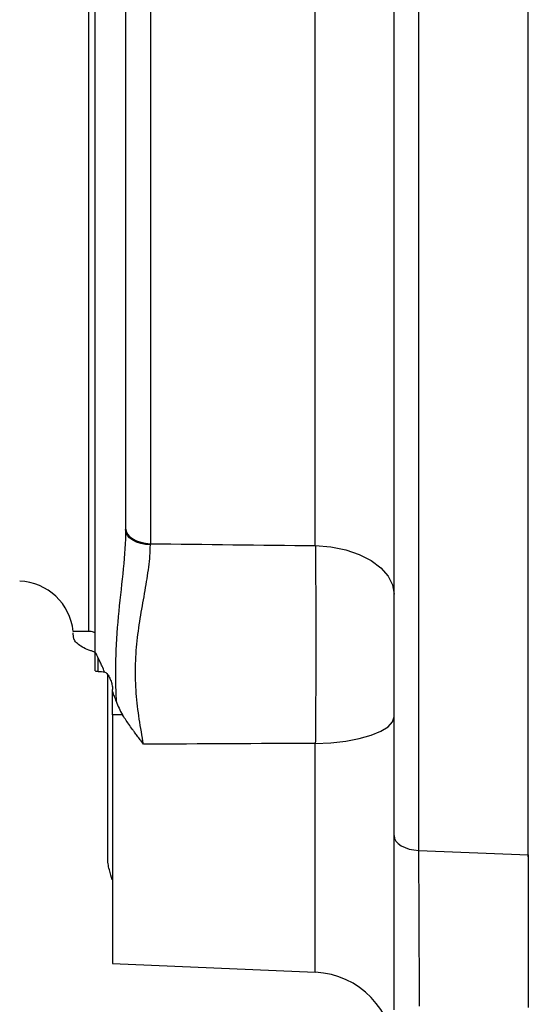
# Model space of a CAD drawing. Header units: inches. Extents: x 0.3 to 33.9, y 0.2 to 21.7.
# Tile 5 of 21: x 6.6 to 7.8, y 10.5 to 12.8. Entities that reach past the tile are written whole.
import ezdxf

# ---------------------------------------------------------------- set-up
doc = ezdxf.new("R2010")
doc.units = ezdxf.units.IN
doc.header["$MEASUREMENT"] = 0
doc.layers.add('SLD-0', color=7, linetype='Continuous', lineweight=25)
doc.styles.add('SLDTEXTSTYLE1', font='TXT', dxfattribs={"width": 0.605})
doc.dimstyles.new('SLDDIMSTYLE0', dxfattribs={"dimtxt": 0.222453, "dimasz": 0.13, "dimexe": 0, "dimexo": 0.0625, "dimgap": 0.055613, "dimtad": 0, "dimtih": 1, "dimtoh": 1, "dimrnd": 1e-09, "dimzin": 12, "dimdsep": 46, "dimtxsty": 'SLDTEXTSTYLE1', "dimsah": 1, "dimcen": 0.09, "dimadec": 0, "dimazin": 3, "dimtfac": 1, "dimtofl": 0, "dimtmove": 0, "dimatfit": 3, "dimfxl": 0, "dimfrac": 2, "dimtolj": 1, "dimtzin": 12, "dimarcsym": 0})
doc.dimstyles.new('SLDDIMSTYLE1', dxfattribs={"dimtxt": 0.222453, "dimasz": 0.13, "dimexe": 0, "dimexo": 0.0625, "dimgap": 0.055613, "dimtad": 0, "dimtih": 1, "dimtoh": 1, "dimrnd": 1e-09, "dimzin": 4, "dimdsep": 46, "dimtxsty": 'SLDTEXTSTYLE1', "dimsah": 1, "dimcen": 0.09, "dimadec": 0, "dimazin": 1, "dimtfac": 1, "dimtofl": 0, "dimtmove": 0, "dimatfit": 3, "dimfxl": 0, "dimfrac": 2, "dimtolj": 1, "dimtzin": 12, "dimarcsym": 0})

# ---------------------------------------------------------------- blocks, each defined once
blk = doc.blocks.new('_D_1')
at = {"layer": 'SLD-0'}
for p, q in [((10, 15.6478), (3.123, 15.6478)), ((3.248, 15.6478), (3.248, 11.7404)), ((2.9934, 11.3839), (2.917, 11.3839)), ((2.917, 11.3839), (2.917, 11.0423)), ((3.5026, 11.3839), (3.579, 11.3839)), ((3.579, 11.3839), (3.579, 11.0423)), ((2.917, 11.0423), (2.9934, 11.0423)), ((3.579, 11.0423), (3.5026, 11.0423)), ((3.248, 7.1032), (3.248, 10.9914)), ((8.7337, 7.1032), (3.123, 7.1032))]:
    blk.add_line(p, q, dxfattribs=at)
for points in [[(3.248, 15.6478), (3.228, 15.5178), (3.268, 15.5178)], [(3.248, 7.1032), (3.268, 7.2332), (3.228, 7.2332)]]:
    blk.add_solid(points, dxfattribs=at)
at = {"layer": 'SLD-0', "char_height": 0.22917, "attachment_point": 1, "style": 'SLDTEXTSTYLE1'}
for s, insert in [('8.54', (2.9509, 11.7303)), ('217', (2.9934, 11.3377))]:
    blk.add_mtext(s, dxfattribs=dict(at, insert=insert))
blk = doc.blocks.new('_D_2')
at = {"layer": 'SLD-0'}
for p, q in [((10, 15.6478), (4.3041, 15.6478)), ((4.4291, 15.6478), (4.4291, 12.6762)), ((4.0472, 12.3197), (3.9708, 12.3197)), ((3.9708, 12.3197), (3.9708, 11.9781)), ((4.811, 12.3197), (4.8874, 12.3197)), ((4.8874, 12.3197), (4.8874, 11.9781)), ((3.9708, 11.9781), (4.0472, 11.9781)), ((4.8874, 11.9781), (4.811, 11.9781)), ((4.4291, 8.3432), (4.4291, 11.9272)), ((7.56, 8.3432), (4.3041, 8.3432))]:
    blk.add_line(p, q, dxfattribs=at)
for points in [[(4.4291, 15.6478), (4.4091, 15.5178), (4.4491, 15.5178)], [(4.4291, 8.3432), (4.4491, 8.4732), (4.4091, 8.4732)]]:
    blk.add_solid(points, dxfattribs=at)
at = {"layer": 'SLD-0', "char_height": 0.22917, "attachment_point": 1, "style": 'SLDTEXTSTYLE1'}
for s, insert in [('7.30', (4.132, 12.6661)), ('185.5', (4.0472, 12.2735))]:
    blk.add_mtext(s, dxfattribs=dict(at, insert=insert))
blk = doc.blocks.new('_D_3')
at = {"layer": 'SLD-0'}
for p, q in [((4.8671, 12.0532), (4.8671, 18.956)), ((10.05, 15.6978), (10.05, 18.956)), ((7.0676, 18.849), (6.9912, 18.849)), ((6.9912, 18.849), (6.9912, 18.5074)), ((7.8315, 18.849), (7.9079, 18.849)), ((7.9079, 18.849), (7.9079, 18.5074)), ((4.8671, 18.831), (6.8639, 18.831)), ((10.05, 18.831), (8.0352, 18.831)), ((6.9912, 18.5074), (7.0676, 18.5074)), ((7.9079, 18.5074), (7.8315, 18.5074))]:
    blk.add_line(p, q, dxfattribs=at)
for points in [[(4.8671, 18.831), (4.9971, 18.811), (4.9971, 18.851)], [(10.05, 18.831), (9.92, 18.851), (9.92, 18.811)]]:
    blk.add_solid(points, dxfattribs=at)
at = {"layer": 'SLD-0', "char_height": 0.22917, "attachment_point": 1, "style": 'SLDTEXTSTYLE1'}
for s, insert in [('5.18', (7.1525, 19.1954)), ('131.6', (7.0676, 18.8028))]:
    blk.add_mtext(s, dxfattribs=dict(at, insert=insert))

msp = doc.modelspace()

# ---------------------------------------------------------------- linework, layer by layer
at = {"color": 7, "linetype": 'Continuous', "lineweight": 25}
for p, q in [((7.7855, 10.86), (7.7855, 14.2756)), ((7.5328, 10.8701), (7.5328, 14.2655)), ((6.7855, 11.3275), (6.7855, 13.8081)), ((6.7705, 11.3752), (6.7705, 13.7604)), ((6.9128, 13.5578), (6.9128, 11.5778)), ((7.2937, 11.5734), (7.2937, 13.5622)), ((6.8555, 11.6134), (6.8555, 11.6103)), ((6.7355, 11.3624), (6.7347, 11.3722)), ((6.7705, 11.3752), (6.7348, 11.3752)), ((6.8144, 10.854), (6.8144, 11.2758)), ((6.8255, 11.2376), (6.8255, 11.2415)), ((6.8485, 11.1831), (6.8255, 11.1826)), ((6.8255, 11.1826), (6.8255, 10.6091)), ((7.5328, 10.8701), (7.7855, 10.86)), ((6.8255, 10.6091), (7.2937, 10.5887))]:
    msp.add_line(p, q, dxfattribs=at)
at = {"color": 8, "linetype": 'Continuous', "lineweight": 25}
msp.add_line((7.2937, 10.5887), (7.2937, 11.1169), dxfattribs=at)
at = {"color": 7, "linetype": 'Continuous', "lineweight": 25, "flags": 128}
for points in [[(6.8555, 11.6134), (6.8566, 11.6066), (6.8598, 11.6001), (6.865, 11.5941), (6.8721, 11.5888), (6.8808, 11.5843), (6.8907, 11.581), (6.9015, 11.5788), (6.9128, 11.5778)], [(6.9128, 11.575), (6.9015, 11.5759), (6.8907, 11.5781), (6.8808, 11.5815), (6.8721, 11.5859), (6.865, 11.5911), (6.8598, 11.5971), (6.8566, 11.6036), (6.8555, 11.6103)], [(7.2937, 11.5734), (7.3296, 11.5704), (7.3639, 11.5635), (7.3953, 11.5529), (7.4227, 11.5389), (7.4451, 11.5221), (7.4618, 11.5031), (7.472, 11.4826), (7.4755, 11.4613)], [(7.2937, 11.1169), (7.3296, 11.1185), (7.3639, 11.1223), (7.3953, 11.1281), (7.4227, 11.1358), (7.4451, 11.145), (7.4618, 11.1554), (7.472, 11.1666), (7.4755, 11.1783)], [(7.4755, 10.9041), (7.4766, 10.8977), (7.4798, 10.8914), (7.485, 10.8857), (7.4921, 10.8806), (7.5008, 10.8763), (7.5107, 10.8731), (7.5215, 10.871), (7.5328, 10.8701)]]:
    msp.add_lwpolyline(points, dxfattribs=at)
at = {"color": 7, "linetype": 'Continuous', "lineweight": 25}
for centre, radius, start in [((6.6055, 11.3617), 0.13, 5.9972), ((7.2855, 10.3989), 0.19, 0)]:
    msp.add_arc(centre, radius, start, 87.5, dxfattribs=at)
for points, knots in [([(7.7855, 10.8554), (7.7855, 10.9801), (7.7855, 11.1114), (7.7855, 11.3842), (7.7855, 11.5256), (7.7855, 11.8155), (7.7855, 11.9638), (7.7855, 12.2641), (7.7855, 12.4159), (7.7855, 12.7197), (7.7855, 12.8715), (7.7855, 13.1718), (7.7855, 13.3201), (7.7855, 13.61), (7.7855, 13.7514), (7.7855, 14.0242), (7.7855, 14.1555), (7.7855, 14.2802)], [0, 0, 0, 0, 0.125, 0.125, 0.25, 0.25, 0.375, 0.375, 0.5, 0.5, 0.625, 0.625, 0.75, 0.75, 0.875, 0.875, 1, 1, 1, 1]), ([(7.4755, 10.9041), (7.4755, 10.9139), (7.4755, 10.9333), (7.4755, 10.9629), (7.4755, 10.9926), (7.4755, 11.0225), (7.4755, 11.0527), (7.4755, 11.083), (7.4755, 11.1136), (7.4755, 11.1444), (7.4755, 11.1754), (7.4755, 11.2067), (7.4755, 11.2381), (7.4755, 11.3247), (7.4755, 11.4692), (7.4755, 11.6776), (7.4755, 11.8929), (7.4755, 12.1147), (7.4755, 12.3401), (7.4755, 12.5678), (7.4755, 12.7955), (7.4755, 13.0209), (7.4755, 13.2427), (7.4755, 13.458), (7.4755, 13.6664), (7.4755, 13.8187), (7.4755, 13.92), (7.4755, 13.9736), (7.4755, 14.0265), (7.4755, 14.0787), (7.4755, 14.1303), (7.4755, 14.1813), (7.4755, 14.2148), (7.4755, 14.2315)], [0, 0, 0, 0, 0.010013, 0.02002, 0.03002, 0.040016, 0.050009, 0.060001, 0.069993, 0.079987, 0.089983, 0.099984, 0.109991, 0.120006, 0.182091, 0.244182, 0.30775, 0.371324, 0.435659, 0.500001, 0.564336, 0.628678, 0.692245, 0.755819, 0.817905, 0.879996, 0.897157, 0.9143, 0.931432, 0.948561, 0.965694, 0.982837, 1, 1, 1, 1]), ([(6.8555, 13.5222), (6.8555, 13.2458), (6.8555, 12.9113), (6.8555, 12.2243), (6.8555, 11.8898), (6.8555, 11.6134)], [0, 0, 0, 0, 0.5, 0.5, 1, 1, 1, 1]), ([(6.8555, 11.6103), (6.8555, 11.5815), (6.8532, 11.5515), (6.8471, 11.4887), (6.8432, 11.4557), (6.8366, 11.3886), (6.8339, 11.3543), (6.8322, 11.3014), (6.832, 11.2836), (6.8325, 11.2486), (6.8331, 11.2312), (6.8341, 11.214)], [0, 0, 0, 0, 0.25, 0.25, 0.5, 0.5, 0.75, 0.75, 0.875, 0.875, 1, 1, 1, 1]), ([(6.8971, 11.115), (6.8937, 11.1338), (6.8903, 11.1534), (6.8844, 11.1926), (6.8819, 11.2124), (6.8788, 11.2524), (6.8781, 11.2726), (6.8787, 11.3032), (6.8791, 11.3134), (6.8805, 11.3337), (6.8814, 11.3437), (6.8846, 11.3736), (6.8875, 11.3932), (6.8939, 11.4318), (6.8974, 11.451), (6.9039, 11.4882), (6.9069, 11.5062), (6.9113, 11.5414), (6.9128, 11.5584), (6.9128, 11.575)], [0, 0, 0, 0, 0.125, 0.125, 0.25, 0.25, 0.375, 0.375, 0.4375, 0.4375, 0.5, 0.5, 0.625, 0.625, 0.75, 0.75, 0.875, 0.875, 1, 1, 1, 1]), ([(7.2937, 11.5734), (7.2938, 11.5695), (7.2939, 11.5617), (7.294, 11.5497), (7.2941, 11.5375), (7.2942, 11.5251), (7.2943, 11.5126), (7.2944, 11.4998), (7.2945, 11.4869), (7.2945, 11.4739), (7.2946, 11.4608), (7.2946, 11.4476), (7.2947, 11.4343), (7.2947, 11.4209), (7.2948, 11.4075), (7.2948, 11.3941), (7.2948, 11.3806), (7.2948, 11.3672), (7.2948, 11.3498), (7.2948, 11.3282), (7.2948, 11.3022), (7.2947, 11.2758), (7.2946, 11.2492), (7.2945, 11.2225), (7.2943, 11.1957), (7.2942, 11.1692), (7.294, 11.1428), (7.2938, 11.1255), (7.2937, 11.1169)], [0, 0, 0, 0, 0.029981, 0.05996, 0.089921, 0.11985, 0.149734, 0.179557, 0.209305, 0.238965, 0.268523, 0.297965, 0.327278, 0.356449, 0.385465, 0.414315, 0.442986, 0.471467, 0.499747, 0.553389, 0.607715, 0.662645, 0.718097, 0.773982, 0.830211, 0.886687, 0.943316, 1, 1, 1, 1]), ([(6.7855, 11.3703), (6.7855, 11.3717), (6.784, 11.3729), (6.7785, 11.3747), (6.7745, 11.3752), (6.7705, 11.3752)], [0, 0, 0, 0, 0.5, 0.5, 1, 1, 1, 1]), ([(6.7755, 11.3309), (6.7694, 11.3326), (6.7641, 11.3348), (6.7546, 11.3397), (6.7504, 11.3424), (6.7435, 11.3479), (6.7407, 11.3508), (6.7368, 11.3563), (6.7357, 11.359), (6.7355, 11.3617)], [0, 0, 0, 0, 0.25, 0.25, 0.5, 0.5, 0.75, 0.75, 1, 1, 1, 1]), ([(6.7855, 11.3268), (6.7832, 11.328), (6.7802, 11.3296), (6.7765, 11.3306), (6.7755, 11.3309)], [0, 0, 0, 0, 0.7280574, 1, 1, 1, 1]), ([(6.7927, 11.314), (6.7917, 11.3163), (6.7905, 11.3186), (6.7893, 11.3209), (6.7887, 11.322), (6.7881, 11.3231), (6.7875, 11.3243), (6.7868, 11.3254), (6.7862, 11.3264), (6.7855, 11.3275)], [0, 0, 0, 0, 0.0002012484, 0.0002012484, 0.0002012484, 0.0003022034, 0.0003022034, 0.0003022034, 0.0004033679, 0.0004033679, 0.0004033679, 0.0004033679]), ([(6.7855, 11.2843), (6.7855, 11.2889), (6.7855, 11.2936), (6.7855, 11.2984), (6.7855, 11.3032), (6.7855, 11.308), (6.7855, 11.3129), (6.7855, 11.3177), (6.7855, 11.3226), (6.7855, 11.3275)], [0, 0, 0, 0, 0.000375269, 0.000375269, 0.000375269, 0.000757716, 0.000757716, 0.000757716, 0.00114051, 0.00114051, 0.00114051, 0.00114051]), ([(6.8071, 11.2822), (6.8052, 11.2864), (6.8034, 11.2907), (6.8015, 11.2949), (6.8, 11.2981), (6.7986, 11.3013), (6.7971, 11.3045), (6.7957, 11.3076), (6.7942, 11.3108), (6.7927, 11.314)], [0, 0, 0, 0, 0.0003699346, 0.0003699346, 0.0003699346, 0.0006461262, 0.0006461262, 0.0006461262, 0.0009224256, 0.0009224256, 0.0009224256, 0.0009224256]), ([(6.7855, 11.2843), (6.7867, 11.284), (6.789, 11.2835), (6.7915, 11.2833), (6.7927, 11.2831)], [0, 0, 0, 0, 0.506579, 1, 1, 1, 1]), ([(6.7927, 11.2831), (6.7951, 11.283), (6.7975, 11.2828), (6.7999, 11.2827), (6.8023, 11.2825), (6.8047, 11.2824), (6.8071, 11.2822)], [0, 0, 0, 0, 0.0001829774, 0.0001829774, 0.0001829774, 0.0003659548, 0.0003659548, 0.0003659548, 0.0003659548]), ([(6.8105, 11.2795), (6.8129, 11.2775), (6.8149, 11.2749), (6.8184, 11.2692), (6.8199, 11.2661), (6.8224, 11.2596), (6.8234, 11.2561), (6.8249, 11.249), (6.8255, 11.2453), (6.8255, 11.2415)], [0, 0, 0, 0, 0.25, 0.25, 0.5, 0.5, 0.75, 0.75, 1, 1, 1, 1]), ([(6.8341, 11.214), (6.8327, 11.2178), (6.83, 11.2257), (6.827, 11.2336), (6.8255, 11.2376)], [0, 0, 0, 0, 0.492251, 1, 1, 1, 1]), ([(6.8971, 11.115), (6.8945, 11.1185), (6.8896, 11.125), (6.8827, 11.1342), (6.8768, 11.1421), (6.8703, 11.151), (6.8631, 11.1611), (6.8553, 11.1724), (6.8507, 11.1796), (6.8485, 11.1831)], [0, 0, 0, 0, 0.151176, 0.284868, 0.401109, 0.499932, 0.679671, 0.846301, 1, 1, 1, 1]), ([(7.4755, 10.5016), (7.4755, 10.5066), (7.4755, 10.5166), (7.4755, 10.5317), (7.4755, 10.5468), (7.4755, 10.5619), (7.4755, 10.5771), (7.4755, 10.5922), (7.4755, 10.6199), (7.4755, 10.6602), (7.4755, 10.7122), (7.4755, 10.7631), (7.4755, 10.8042), (7.4755, 10.8361), (7.4755, 10.8594), (7.4755, 10.8822), (7.4755, 10.8968), (7.4755, 10.9041)], [0, 0, 0, 0, 0.035897, 0.07173, 0.107525, 0.143308, 0.179105, 0.214943, 0.250847, 0.375846, 0.500883, 0.625621, 0.750397, 0.812862, 0.875192, 0.937525, 1, 1, 1, 1]), ([(7.5344, 10.5106), (7.5342, 10.5422), (7.5341, 10.5737), (7.5338, 10.6364), (7.5336, 10.6676), (7.5334, 10.7296), (7.5332, 10.7593), (7.533, 10.8165), (7.5329, 10.8439), (7.5328, 10.8701)], [0, 0, 0, 0, 0.25, 0.25, 0.5, 0.5, 0.75, 0.75, 1, 1, 1, 1]), ([(6.8246, 10.8019), (6.8233, 10.8087), (6.8204, 10.8165), (6.817, 10.8297), (6.816, 10.8344), (6.8147, 10.844), (6.8144, 10.849), (6.8144, 10.854)], [0, 0, 0, 0, 0.5, 0.5, 0.75, 0.75, 1, 1, 1, 1]), ([(7.7855, 10.86), (7.7855, 10.8344), (7.7855, 10.8075), (7.7855, 10.7653), (7.7855, 10.751), (7.7855, 10.7217), (7.7855, 10.7066), (7.7855, 10.6613), (7.7855, 10.6309), (7.7855, 10.5847), (7.7855, 10.5693), (7.7855, 10.5382), (7.7855, 10.5226), (7.7855, 10.5072)], [0, 0, 0, 0, 0.25, 0.25, 0.375, 0.375, 0.5, 0.5, 0.75, 0.75, 0.875, 0.875, 1, 1, 1, 1])]:
    msp.add_open_spline(points, degree=3, knots=knots, dxfattribs=at)
for points in [[(6.9128, 11.5778), (7.0398, 11.5763), (7.1668, 11.5748), (7.2937, 11.5734)], [(6.9128, 11.575), (6.9128, 11.576), (6.9128, 11.5769), (6.9128, 11.5778)], [(6.7355, 11.3617), (6.7355, 11.3619), (6.7355, 11.3621), (6.7355, 11.3624)], [(6.7927, 11.2831), (6.7927, 11.2933), (6.7927, 11.3036), (6.7927, 11.314)], [(6.8105, 11.2795), (6.8094, 11.2804), (6.8082, 11.2813), (6.8071, 11.2822)], [(6.8255, 11.1826), (6.8255, 11.2004), (6.8255, 11.2187), (6.8255, 11.2376)], [(6.8341, 11.214), (6.8378, 11.2031), (6.8425, 11.1927), (6.8485, 11.1831)], [(7.2937, 11.1169), (7.1615, 11.1163), (7.0293, 11.1157), (6.8971, 11.115)]]:
    msp.add_open_spline(points, degree=3, dxfattribs=at)

# ---------------------------------------------------------------- dimensions: what is measured, and where the dimension line sits
at = {"layer": 'SLD-0'}
for base, p1, p2, angle, dimstyle, picture, middle in [((10.05, 18.831), (4.8671, 12.0032), (10.05, 15.6478), 360, 'SLDDIMSTYLE0', '_D_3', (7.4495, 18.831)), ((3.248, 7.1032), (10.05, 15.6478), (8.7837, 7.1032), 90, 'SLDDIMSTYLE0', '_D_1', (3.248, 11.3659)), ((4.4291, 8.3432), (10.05, 15.6478), (7.61, 8.3432), 90, 'SLDDIMSTYLE1', '_D_2', (4.4291, 12.3017))]:
    dim = msp.add_linear_dim(base=base, p1=p1, p2=p2, angle=angle, dimstyle=dimstyle, dxfattribs=at)
    dim.commit()
    dim.dimension.update_dxf_attribs({"geometry": picture, "text_midpoint": middle, "dimtype": 160})

doc.saveas('drawing.dxf')
